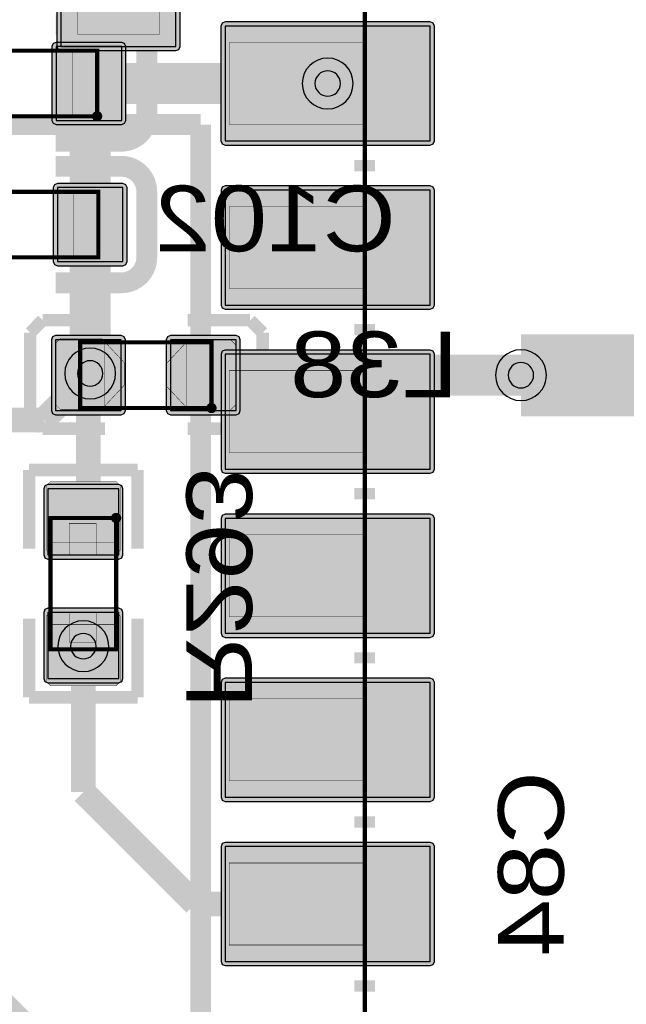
# Model space of a CAD drawing. Header units: millimetres. Extents: x -8 to 125, y -6 to 113.
# Tile 18 of 142: x 51.55 to 58.94, y 5.29 to 17.29. Entities that reach past the tile are written whole.
import ezdxf
from ezdxf.enums import TextEntityAlignment as Align

# ---------------------------------------------------------------- set-up
doc = ezdxf.new("R2010")
doc.units = ezdxf.units.MM
for name, color, linetype, true_color in [('Bottom Layer', 7, 'Continuous', 0x0000ff), ('Bottom Paste Mask Layer', 7, 'Continuous', 0x800000), ('Bottom Silkscreen Layer', 7, 'Continuous', 0x66cc33), ('Bottom Solder Mask Layer', 7, 'Continuous', 0xaa00ff), ('Component Marking Layer', 7, 'Continuous', 0x66ffcc), ('Component Shape Layer', 7, 'Continuous', 0x00cccc), ('Hole Layer', 7, 'Continuous', 0x222222), ('Inner1', 7, 'Continuous', 0x999966), ('Multi-Layer', 7, 'Continuous', 0xc0c0c0), ('Pin Soldering Layer', 7, 'Continuous', 0xcc9999), ('Top Layer', 7, 'Continuous', 0xff0000), ('Top Paste Mask Layer', 7, 'Continuous', 0x808080), ('Top Silkscreen Layer', 7, 'Continuous', 0xffcc00), ('Top Solder Mask Layer', 7, 'Continuous', 0x800080)]:
    doc.layers.add(name, color=color, linetype=linetype, true_color=true_color)
doc.styles.get("Standard").update_dxf_attribs({"font": 'arial.ttf'})

msp = doc.modelspace()

# ---------------------------------------------------------------- hatches: boundary and pattern name
at = {"layer": 'Bottom Layer'}
for points in [[(52.79217678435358, 16.060033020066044), (52.79217678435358, 16.960033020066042), (51.992176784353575, 16.960033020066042), (51.992176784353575, 16.060033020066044)], [(52.00767081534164, 15.239804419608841), (52.00767081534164, 14.339804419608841), (52.807670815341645, 14.339804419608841), (52.807670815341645, 15.239804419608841)], [(51.98620777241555, 13.386029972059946), (51.98620777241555, 12.522021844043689), (52.78620777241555, 12.522021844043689), (52.78620777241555, 13.386029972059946)], [(53.386004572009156, 13.386029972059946), (53.386004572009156, 12.522021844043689), (54.18600457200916, 12.522021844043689), (54.18600457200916, 13.386029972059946)], [(52.75610871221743, 11.570624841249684), (51.892100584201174, 11.570624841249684), (51.892100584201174, 10.76414782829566), (52.75610871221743, 10.76414782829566)], [(52.75610871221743, 10.063893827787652), (51.892100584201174, 10.063893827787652), (51.892100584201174, 9.25741681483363), (52.75610871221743, 9.25741681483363)]]:
    msp.add_hatch(color=256, dxfattribs=at).paths.add_polyline_path(points)
at = {"layer": 'Bottom Paste Mask Layer'}
for points in [[(52.79217678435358, 16.060033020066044), (52.79217678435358, 16.960033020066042), (51.992176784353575, 16.960033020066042), (51.992176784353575, 16.060033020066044)], [(52.00767081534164, 15.239804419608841), (52.00767081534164, 14.339804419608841), (52.807670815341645, 14.339804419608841), (52.807670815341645, 15.239804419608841)], [(52.822072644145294, 13.108255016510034), (52.822072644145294, 12.831750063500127), (52.5478790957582, 12.537998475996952), (52.04460248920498, 12.537998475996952), (51.980594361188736, 12.60200660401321), (51.980594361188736, 13.337998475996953), (52.04460248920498, 13.40200660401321), (52.5478790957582, 13.40200660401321)], [(53.33771907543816, 13.09700279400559), (53.33771907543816, 12.820497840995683), (53.611912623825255, 12.526746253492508), (54.11518923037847, 12.526746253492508), (54.179197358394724, 12.590754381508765), (54.179197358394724, 13.326746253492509), (54.11518923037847, 13.390754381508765), (53.611912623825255, 13.390754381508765)], [(51.92413004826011, 10.76901193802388), (52.152095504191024, 10.76901193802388), (52.152095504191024, 11.148996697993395), (52.48209296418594, 11.148996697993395), (52.48209296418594, 10.76901193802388), (52.72413004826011, 10.76901193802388), (52.77411734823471, 10.81899923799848), (52.77411734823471, 11.608991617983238), (52.72413004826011, 11.659004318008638), (51.92413004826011, 11.659004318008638), (51.87411734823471, 11.608991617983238), (51.87411734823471, 10.81899923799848)], [(51.87411734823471, 9.218999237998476), (51.87411734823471, 10.018999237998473), (51.92413004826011, 10.069011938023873), (52.152095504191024, 10.069011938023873), (52.152095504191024, 9.699009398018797), (52.48209296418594, 9.699009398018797), (52.48209296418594, 10.069011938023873), (52.72413004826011, 10.069011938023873), (52.77411734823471, 10.018999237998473), (52.77411734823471, 9.218999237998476), (52.72413004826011, 9.169011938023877), (51.92413004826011, 9.169011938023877)]]:
    msp.add_hatch(color=256, dxfattribs=at).paths.add_polyline_path(points)
at = {"layer": 'Bottom Solder Mask Layer'}
for points in [[(52.84297688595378, 16.060033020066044), (52.84297688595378, 16.960033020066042), (52.828097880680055, 16.99595411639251), (52.79217678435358, 17.01083312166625), (51.992176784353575, 17.010833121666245), (51.956255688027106, 16.99595411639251), (51.94137668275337, 16.960033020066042), (51.94137668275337, 16.060033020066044), (51.956255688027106, 16.024111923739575), (51.992176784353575, 16.00923291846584), (52.79217678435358, 16.00923291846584), (52.828097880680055, 16.02411192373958)], [(51.95687071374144, 15.239804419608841), (51.95687071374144, 14.339804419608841), (51.97174971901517, 14.303883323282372), (52.00767081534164, 14.289004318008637), (52.807670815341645, 14.289004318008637), (52.84359191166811, 14.303883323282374), (52.85847091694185, 14.339804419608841), (52.85847091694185, 15.239804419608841), (52.84359191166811, 15.27572551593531), (52.807670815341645, 15.290604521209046), (52.00767081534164, 15.290604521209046), (51.97174971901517, 15.275725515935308)], [(51.93540767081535, 13.386029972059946), (51.93540767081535, 12.522021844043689), (51.95028667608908, 12.48610074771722), (51.98620777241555, 12.471221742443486), (52.78620777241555, 12.471221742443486), (52.82212886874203, 12.486100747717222), (52.837007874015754, 12.522021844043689), (52.837007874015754, 13.386029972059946), (52.82212886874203, 13.421951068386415), (52.78620777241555, 13.43683007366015), (51.98620777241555, 13.43683007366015), (51.95028667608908, 13.421951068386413)], [(53.335204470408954, 13.386029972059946), (53.335204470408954, 12.522021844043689), (53.35008347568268, 12.48610074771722), (53.386004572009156, 12.471221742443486), (54.18600457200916, 12.471221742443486), (54.22192566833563, 12.486100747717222), (54.23680467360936, 12.522021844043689), (54.23680467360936, 13.386029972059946), (54.22192566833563, 13.421951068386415), (54.18600457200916, 13.43683007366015), (53.386004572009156, 13.43683007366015), (53.35008347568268, 13.421951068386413)], [(52.75610871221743, 11.621424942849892), (51.892100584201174, 11.621424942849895), (51.856179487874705, 11.606545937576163), (51.84130048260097, 11.57062484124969), (51.84130048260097, 10.76414782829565), (51.856179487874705, 10.728226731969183), (51.892100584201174, 10.713347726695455), (52.75610871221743, 10.713347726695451), (52.7920298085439, 10.728226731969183), (52.806908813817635, 10.764147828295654), (52.80690881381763, 11.570624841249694), (52.7920298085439, 11.606545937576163)], [(52.75610871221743, 10.11469392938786), (51.892100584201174, 10.114693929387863), (51.856179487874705, 10.099814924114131), (51.84130048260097, 10.06389382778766), (51.84130048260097, 9.25741681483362), (51.856179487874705, 9.221495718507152), (51.892100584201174, 9.206616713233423), (52.75610871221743, 9.20661671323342), (52.7920298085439, 9.221495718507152), (52.806908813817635, 9.257416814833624), (52.80690881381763, 10.063893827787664), (52.7920298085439, 10.099814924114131)]]:
    msp.add_hatch(color=256, dxfattribs=at).paths.add_polyline_path(points)
at = {"layer": 'Component Marking Layer'}
for points in [[(52.43215646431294, 16.11003302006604, 1), (52.55214630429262, 16.11003302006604, 1)], [(53.82611125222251, 12.554025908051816, 1), (53.94610109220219, 12.554025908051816, 1)], [(52.664109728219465, 11.214020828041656, 1), (52.784099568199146, 11.214020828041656, 1)]]:
    msp.add_hatch(color=256, dxfattribs=at).paths.add_polyline_path(points)
at = {"layer": 'Pin Soldering Layer'}
for points in [[(52.25219710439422, 18.00927101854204), (53.25219710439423, 18.00927101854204), (53.25219710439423, 17.109245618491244), (52.25219710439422, 17.109245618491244)], [(54.102133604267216, 17.009398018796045), (55.75212090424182, 17.009398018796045), (55.75212090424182, 16.009398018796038), (54.102133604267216, 16.009398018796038)], [(52.49215138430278, 16.11003302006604), (52.49215138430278, 16.91003302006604), (52.19215138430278, 16.91003302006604), (52.19215138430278, 16.11003302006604)], [(52.50764541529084, 15.189804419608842), (52.50764541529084, 14.38980441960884), (52.20764541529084, 14.38980441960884), (52.20764541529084, 15.189804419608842)], [(54.10215900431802, 15.009398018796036), (55.75214630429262, 15.009398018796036), (55.75214630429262, 14.00939801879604), (54.10215900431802, 14.00939801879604)], [(52.28620777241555, 12.554025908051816), (52.58623317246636, 12.554025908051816), (52.58623317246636, 13.354025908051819), (52.28620777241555, 13.354025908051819)], [(53.58597917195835, 12.554025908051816), (53.886004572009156, 12.554025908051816), (53.886004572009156, 13.354025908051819), (53.58597917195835, 13.354025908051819)], [(54.10215900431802, 13.009398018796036), (55.75214630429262, 13.009398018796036), (55.75214630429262, 12.009398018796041), (54.10215900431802, 12.009398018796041)], [(52.724104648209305, 11.214020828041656), (51.92410464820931, 11.214020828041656), (51.92410464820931, 10.914020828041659), (52.724104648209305, 10.914020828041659)], [(54.10215900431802, 11.009398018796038), (55.75214630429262, 11.009398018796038), (55.75214630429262, 10.009398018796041), (54.10215900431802, 10.009398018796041)], [(52.724104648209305, 9.614020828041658), (51.92410464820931, 9.614020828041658), (51.92410464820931, 9.914020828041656), (52.724104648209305, 9.914020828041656)], [(54.10215900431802, 9.009398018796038), (55.75214630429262, 9.009398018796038), (55.75214630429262, 8.009398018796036), (54.10215900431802, 8.009398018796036)], [(54.10215900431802, 7.009398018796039), (55.75214630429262, 7.009398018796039), (55.75214630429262, 6.009398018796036), (54.10215900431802, 6.009398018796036)]]:
    msp.add_hatch(color=256, dxfattribs=at).paths.add_polyline_path(points)
at = {"layer": 'Top Layer'}
for points in [[(53.45209550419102, 18.660642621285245), (52.052095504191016, 18.660642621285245), (52.052095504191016, 16.960642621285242), (53.45209550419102, 16.960642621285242)], [(56.55276860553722, 15.80939801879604), (56.55276860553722, 17.20939801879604), (54.052768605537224, 17.20939801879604), (54.052768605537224, 15.80939801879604)], [(56.55353060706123, 13.809398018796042), (56.55353060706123, 15.20939801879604), (54.053530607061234, 15.20939801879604), (54.053530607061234, 13.809398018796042)], [(56.55353060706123, 11.809398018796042), (56.55353060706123, 13.20939801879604), (54.053530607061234, 13.20939801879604), (54.053530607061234, 11.809398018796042)], [(56.55353060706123, 9.809398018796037), (56.55353060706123, 11.209398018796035), (54.053530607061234, 11.209398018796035), (54.053530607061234, 9.809398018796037)], [(56.55353060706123, 7.8093980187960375), (56.55353060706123, 9.209398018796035), (54.053530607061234, 9.209398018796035), (54.053530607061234, 7.8093980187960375)], [(56.55353060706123, 5.809398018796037), (56.55353060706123, 7.209398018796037), (54.053530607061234, 7.209398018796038), (54.053530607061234, 5.8093980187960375)]]:
    msp.add_hatch(color=256, dxfattribs=at).paths.add_polyline_path(points)
at = {"layer": 'Top Paste Mask Layer'}
for points in [[(53.45209550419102, 18.660642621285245), (52.052095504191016, 18.660642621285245), (52.052095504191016, 16.960642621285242), (53.45209550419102, 16.960642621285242)], [(56.55276860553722, 15.80939801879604), (56.55276860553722, 17.20939801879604), (54.052768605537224, 17.20939801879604), (54.052768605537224, 15.80939801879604)], [(56.55353060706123, 13.809398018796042), (56.55353060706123, 15.20939801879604), (54.053530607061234, 15.20939801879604), (54.053530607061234, 13.809398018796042)], [(56.55353060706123, 11.809398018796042), (56.55353060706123, 13.20939801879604), (54.053530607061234, 13.20939801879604), (54.053530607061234, 11.809398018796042)], [(56.55353060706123, 9.809398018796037), (56.55353060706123, 11.209398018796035), (54.053530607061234, 11.209398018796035), (54.053530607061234, 9.809398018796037)], [(56.55353060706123, 7.8093980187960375), (56.55353060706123, 9.209398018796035), (54.053530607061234, 9.209398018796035), (54.053530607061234, 7.8093980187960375)], [(56.55353060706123, 5.809398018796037), (56.55353060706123, 7.209398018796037), (54.053530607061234, 7.209398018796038), (54.053530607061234, 5.8093980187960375)]]:
    msp.add_hatch(color=256, dxfattribs=at).paths.add_polyline_path(points)
at = {"layer": 'Top Solder Mask Layer'}
for points in [[(53.45209550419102, 18.711442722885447), (52.052095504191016, 18.71144272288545), (52.01617440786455, 18.696563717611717), (52.00129540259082, 18.660642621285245), (52.00129540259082, 16.96064262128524), (52.01617440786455, 16.924721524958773), (52.052095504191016, 16.909842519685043), (53.45209550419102, 16.90984251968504), (53.48801660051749, 16.924721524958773), (53.502895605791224, 16.960642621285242), (53.50289560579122, 18.66064262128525), (53.48801660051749, 18.696563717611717)], [(56.60356870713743, 15.80939801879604), (56.60356870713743, 17.20939801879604), (56.5886897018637, 17.24531911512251), (56.552768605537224, 17.260198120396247), (54.05276860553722, 17.260198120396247), (54.01684750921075, 17.24531911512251), (54.001968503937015, 17.20939801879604), (54.001968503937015, 15.80939801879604), (54.01684750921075, 15.773476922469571), (54.05276860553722, 15.758597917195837), (56.552768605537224, 15.758597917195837), (56.5886897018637, 15.773476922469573)], [(56.604330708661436, 13.809398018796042), (56.604330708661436, 15.20939801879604), (56.5894517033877, 15.24531911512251), (56.553530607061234, 15.260198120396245), (54.05353060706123, 15.260198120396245), (54.01760951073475, 15.245319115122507), (54.002730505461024, 15.20939801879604), (54.002730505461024, 13.809398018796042), (54.01760951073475, 13.773476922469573), (54.05353060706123, 13.758597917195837), (56.553530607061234, 13.758597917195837), (56.5894517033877, 13.773476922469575)], [(56.604330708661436, 11.809398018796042), (56.604330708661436, 13.20939801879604), (56.5894517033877, 13.245319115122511), (56.553530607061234, 13.260198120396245), (54.05353060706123, 13.260198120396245), (54.01760951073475, 13.24531911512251), (54.002730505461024, 13.20939801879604), (54.002730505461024, 11.809398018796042), (54.01760951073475, 11.773476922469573), (54.05353060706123, 11.75859791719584), (56.553530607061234, 11.75859791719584), (56.5894517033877, 11.773476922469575)], [(56.604330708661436, 9.809398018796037), (56.604330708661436, 11.209398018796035), (56.5894517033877, 11.245319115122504), (56.553530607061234, 11.26019812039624), (54.05353060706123, 11.26019812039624), (54.01760951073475, 11.245319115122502), (54.002730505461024, 11.209398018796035), (54.002730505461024, 9.809398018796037), (54.01760951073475, 9.773476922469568), (54.05353060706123, 9.758597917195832), (56.553530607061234, 9.758597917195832), (56.5894517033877, 9.77347692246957)], [(56.604330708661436, 7.8093980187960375), (56.604330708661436, 9.209398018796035), (56.5894517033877, 9.245319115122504), (56.553530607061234, 9.26019812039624), (54.05353060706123, 9.26019812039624), (54.01760951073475, 9.245319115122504), (54.002730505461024, 9.209398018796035), (54.002730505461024, 7.8093980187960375), (54.01760951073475, 7.773476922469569), (54.05353060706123, 7.758597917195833), (56.553530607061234, 7.758597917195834), (56.5894517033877, 7.773476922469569)], [(56.604330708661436, 5.809398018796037), (56.604330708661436, 7.209398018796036), (56.5894517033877, 7.245319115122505), (56.553530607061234, 7.26019812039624), (54.05353060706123, 7.26019812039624), (54.01760951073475, 7.245319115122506), (54.002730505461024, 7.209398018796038), (54.002730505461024, 5.809398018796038), (54.01760951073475, 5.77347692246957), (54.05353060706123, 5.758597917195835), (56.553530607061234, 5.758597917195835), (56.5894517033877, 5.773476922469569)]]:
    msp.add_hatch(color=256, dxfattribs=at).paths.add_polyline_path(points)

# ---------------------------------------------------------------- linework, layer by layer
at = {"layer": 'Bottom Layer'}
for points in [[(52.79217678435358, 16.060033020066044), (52.79217678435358, 16.960033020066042), (51.992176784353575, 16.960033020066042), (51.992176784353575, 16.060033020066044)], [(52.00767081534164, 15.239804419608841), (52.00767081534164, 14.339804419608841), (52.807670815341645, 14.339804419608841), (52.807670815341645, 15.239804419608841)], [(51.98620777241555, 13.386029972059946), (51.98620777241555, 12.522021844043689), (52.78620777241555, 12.522021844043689), (52.78620777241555, 13.386029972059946)], [(53.386004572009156, 13.386029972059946), (53.386004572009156, 12.522021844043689), (54.18600457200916, 12.522021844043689), (54.18600457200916, 13.386029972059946)], [(52.75610871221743, 11.570624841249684), (51.892100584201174, 11.570624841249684), (51.892100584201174, 10.76414782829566), (52.75610871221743, 10.76414782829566)], [(52.75610871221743, 10.063893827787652), (51.892100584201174, 10.063893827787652), (51.892100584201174, 9.25741681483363), (52.75610871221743, 9.25741681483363)]]:
    msp.add_lwpolyline(points, close=True, dxfattribs=at)
for points, const_width in [([(55.302768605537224, 16.50939801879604), (52.39281178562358, 16.50939801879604)], 0.5), ([(52.39281178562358, 16.50939801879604), (52.40767081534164, 16.49453898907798)], 0.5), ([(52.40767081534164, 16.49453898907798), (52.40767081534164, 14.789804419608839)], 0.5), ([(52.40767081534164, 12.975488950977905), (52.40767081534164, 14.789804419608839)], 0.5), ([(57.65811531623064, 12.954025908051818), (53.78600457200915, 12.954025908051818)], 0.5), ([(52.38620777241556, 12.954025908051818), (52.40767081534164, 12.975488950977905)], 0.30000000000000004), ([(52.38620777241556, 11.22948945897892), (52.38620777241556, 12.954025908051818)], 0.30000000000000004), ([(52.32410464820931, 11.16738633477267), (52.38620777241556, 11.22948945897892)], 0.30000000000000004), ([(52.32410464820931, 9.652019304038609), (52.32410464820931, 9.660655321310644)], 0.30000000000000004)]:
    msp.add_lwpolyline(points, dxfattribs=dict(at, const_width=const_width))
at = {"layer": 'Bottom Paste Mask Layer'}
for points in [[(52.79217678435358, 16.060033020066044), (52.79217678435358, 16.960033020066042), (51.992176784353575, 16.960033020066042), (51.992176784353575, 16.060033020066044)], [(52.00767081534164, 15.239804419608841), (52.00767081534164, 14.339804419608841), (52.807670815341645, 14.339804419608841), (52.807670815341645, 15.239804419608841)]]:
    msp.add_lwpolyline(points, close=True, dxfattribs=at)
at = {"layer": 'Bottom Paste Mask Layer', "const_width": 0.005080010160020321}
for points in [[(52.822072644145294, 13.108255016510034), (52.822072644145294, 12.831750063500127), (52.5478790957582, 12.537998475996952), (52.04460248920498, 12.537998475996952), (51.980594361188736, 12.60200660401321), (51.980594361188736, 13.337998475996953), (52.04460248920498, 13.40200660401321), (52.5478790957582, 13.40200660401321)], [(52.822072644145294, 13.108255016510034), (52.822072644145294, 12.831750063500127), (52.5478790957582, 12.537998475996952), (52.04460248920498, 12.537998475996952), (51.980594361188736, 12.60200660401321), (51.980594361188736, 13.337998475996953), (52.04460248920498, 13.40200660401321), (52.5478790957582, 13.40200660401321)], [(53.33771907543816, 13.09700279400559), (53.33771907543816, 12.820497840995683), (53.611912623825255, 12.526746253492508), (54.11518923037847, 12.526746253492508), (54.179197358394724, 12.590754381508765), (54.179197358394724, 13.326746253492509), (54.11518923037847, 13.390754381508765), (53.611912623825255, 13.390754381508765)], [(53.33771907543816, 13.09700279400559), (53.33771907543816, 12.820497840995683), (53.611912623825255, 12.526746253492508), (54.11518923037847, 12.526746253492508), (54.179197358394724, 12.590754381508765), (54.179197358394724, 13.326746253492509), (54.11518923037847, 13.390754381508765), (53.611912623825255, 13.390754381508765)], [(51.92413004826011, 10.76901193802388), (52.152095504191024, 10.76901193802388), (52.152095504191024, 11.148996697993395), (52.48209296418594, 11.148996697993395), (52.48209296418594, 10.76901193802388), (52.72413004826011, 10.76901193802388), (52.77411734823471, 10.81899923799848), (52.77411734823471, 11.608991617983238), (52.72413004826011, 11.659004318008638), (51.92413004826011, 11.659004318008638), (51.87411734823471, 11.608991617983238), (51.87411734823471, 10.81899923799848)], [(51.92413004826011, 10.76901193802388), (52.152095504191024, 10.76901193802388), (52.152095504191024, 11.148996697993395), (52.48209296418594, 11.148996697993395), (52.48209296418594, 10.76901193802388), (52.72413004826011, 10.76901193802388), (52.77411734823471, 10.81899923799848), (52.77411734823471, 11.608991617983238), (52.72413004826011, 11.659004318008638), (51.92413004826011, 11.659004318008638), (51.87411734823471, 11.608991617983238), (51.87411734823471, 10.81899923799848)], [(51.87411734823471, 9.218999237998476), (51.87411734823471, 10.018999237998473), (51.92413004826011, 10.069011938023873), (52.152095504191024, 10.069011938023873), (52.152095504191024, 9.699009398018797), (52.48209296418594, 9.699009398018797), (52.48209296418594, 10.069011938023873), (52.72413004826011, 10.069011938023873), (52.77411734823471, 10.018999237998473), (52.77411734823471, 9.218999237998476), (52.72413004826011, 9.169011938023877), (51.92413004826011, 9.169011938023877)], [(51.87411734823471, 9.218999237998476), (51.87411734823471, 10.018999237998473), (51.92413004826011, 10.069011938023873), (52.152095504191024, 10.069011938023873), (52.152095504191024, 9.699009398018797), (52.48209296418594, 9.699009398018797), (52.48209296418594, 10.069011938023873), (52.72413004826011, 10.069011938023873), (52.77411734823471, 10.018999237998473), (52.77411734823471, 9.218999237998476), (52.72413004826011, 9.169011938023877), (51.92413004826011, 9.169011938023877)]]:
    msp.add_lwpolyline(points, close=True, dxfattribs=at)
at = {"layer": 'Bottom Silkscreen Layer'}
for points, const_width in [([(51.98778257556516, 17.225476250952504), (52.78778257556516, 17.225476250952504)], 0.25400050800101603), ([(51.98778257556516, 17.225476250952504), (52.78778257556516, 17.225476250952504)], 0.25400050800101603), ([(53.0976123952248, 16.915646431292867), (53.0976123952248, 16.115671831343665)], 0.25400050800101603), ([(53.0976123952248, 16.915646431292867), (53.0976123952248, 16.115671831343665)], 0.25400050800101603), ([(51.98778257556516, 15.805867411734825), (52.78778257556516, 15.805867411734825)], 0.25400050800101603), ([(51.98778257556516, 15.805867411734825), (52.78778257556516, 15.805867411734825)], 0.25400050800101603), ([(51.98790957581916, 15.499837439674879), (52.78788417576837, 15.49983743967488)], 0.25400050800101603), ([(51.98790957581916, 15.499837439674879), (52.78788417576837, 15.49983743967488)], 0.25400050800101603), ([(53.097663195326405, 14.390033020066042), (53.097663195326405, 15.190058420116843)], 0.25400050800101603), ([(53.097663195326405, 14.390033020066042), (53.097663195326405, 15.190058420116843)], 0.25400050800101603), ([(51.98790957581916, 14.080177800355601), (52.78788417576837, 14.080177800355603)], 0.25400050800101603), ([(51.98790957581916, 14.080177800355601), (52.78788417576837, 14.080177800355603)], 0.25400050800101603), ([(51.82776225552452, 13.623876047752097), (51.67546355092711, 13.471450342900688)], 0.15240030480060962), ([(51.82776225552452, 13.623876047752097), (51.67546355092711, 13.471450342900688)], 0.15240030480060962), ([(51.82776225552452, 13.623876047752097), (52.589763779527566, 13.623876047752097)], 0.15199390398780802), ([(51.82776225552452, 13.623876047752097), (52.589763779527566, 13.623876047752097)], 0.15199390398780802), ([(54.35778511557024, 13.623876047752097), (53.59578359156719, 13.623876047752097)], 0.15199390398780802), ([(54.35778511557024, 13.623876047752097), (53.59578359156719, 13.623876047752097)], 0.15199390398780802), ([(54.51021082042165, 13.471450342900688), (54.35778511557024, 13.623876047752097)], 0.15240030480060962), ([(54.51021082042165, 13.471450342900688), (54.35778511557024, 13.623876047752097)], 0.15240030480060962), ([(51.67546355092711, 13.471450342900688), (51.67546355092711, 12.455016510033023)], 0.15240030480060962), ([(51.67546355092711, 13.471450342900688), (51.67546355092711, 12.455016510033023)], 0.15240030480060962), ([(54.51021082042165, 12.455016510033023), (54.51021082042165, 13.471450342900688)], 0.15240030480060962), ([(54.51021082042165, 12.455016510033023), (54.51021082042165, 13.471450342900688)], 0.15240030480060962), ([(51.67546355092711, 12.455016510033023), (51.82776225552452, 12.302667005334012)], 0.15240030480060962), ([(51.67546355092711, 12.455016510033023), (51.82776225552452, 12.302667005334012)], 0.15240030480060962), ([(54.35778511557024, 12.302667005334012), (54.51021082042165, 12.455016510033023)], 0.15240030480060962), ([(54.35778511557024, 12.302667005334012), (54.51021082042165, 12.455016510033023)], 0.15240030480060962), ([(51.82776225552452, 12.302667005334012), (52.589763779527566, 12.302667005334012)], 0.15199390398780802), ([(51.82776225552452, 12.302667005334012), (52.589763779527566, 12.302667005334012)], 0.15199390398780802), ([(54.35778511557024, 12.302667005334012), (53.59578359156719, 12.302667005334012)], 0.15199390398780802), ([(54.35778511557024, 12.302667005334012), (53.59578359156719, 12.302667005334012)], 0.15199390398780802), ([(52.98470916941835, 11.799110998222), (51.66350012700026, 11.799110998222)], 0.15240030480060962), ([(51.66350012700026, 11.799110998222), (51.66350012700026, 10.840233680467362)], 0.15240030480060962), ([(52.98470916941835, 11.799110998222), (51.66350012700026, 11.799110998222)], 0.15240030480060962), ([(51.66350012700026, 11.799110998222), (51.66350012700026, 10.840233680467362)], 0.15240030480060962), ([(52.98470916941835, 10.840233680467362), (52.98470916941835, 11.799110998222)], 0.15240030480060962), ([(52.98470916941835, 10.840233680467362), (52.98470916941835, 11.799110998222)], 0.15240030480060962), ([(51.66350012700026, 9.028930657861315), (51.66350012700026, 9.987807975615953)], 0.15240030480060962), ([(51.66350012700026, 9.028930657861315), (51.66350012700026, 9.987807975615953)], 0.15240030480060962), ([(52.98470916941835, 9.987807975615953), (52.98470916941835, 9.028930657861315)], 0.15240030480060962), ([(52.98470916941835, 9.987807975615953), (52.98470916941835, 9.028930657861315)], 0.15240030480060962), ([(52.98470916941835, 9.028930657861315), (51.66350012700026, 9.028930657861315)], 0.15240030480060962), ([(52.98470916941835, 9.028930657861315), (51.66350012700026, 9.028930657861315)], 0.15240030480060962)]:
    msp.add_lwpolyline(points, dxfattribs=dict(at, const_width=const_width))
at = {"layer": 'Bottom Silkscreen Layer', "const_width": 0.25400050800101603}
for points in [[(53.097663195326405, 16.915646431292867, 0.41421356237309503), (52.787833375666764, 17.225476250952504)], [(53.097663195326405, 16.915646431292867, 0.41421356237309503), (52.787833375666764, 17.225476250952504)], [(52.787833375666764, 15.805816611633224, 0.41423912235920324), (53.097663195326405, 16.115671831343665)], [(52.787833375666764, 15.805816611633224, 0.41423912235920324), (53.097663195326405, 16.115671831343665)], [(53.097663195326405, 15.190007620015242, 0.41421356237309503), (52.787833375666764, 15.499837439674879)], [(53.097663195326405, 15.190007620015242, 0.41421356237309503), (52.787833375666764, 15.499837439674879)], [(52.787833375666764, 14.080177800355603, 0.41423912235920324), (53.097663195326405, 14.390033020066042)], [(52.787833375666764, 14.080177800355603, 0.41423912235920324), (53.097663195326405, 14.390033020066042)]]:
    msp.add_lwpolyline(points, format="xyb", dxfattribs=at)
at = {"layer": 'Bottom Solder Mask Layer'}
for points in [[(52.84297688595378, 16.060033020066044), (52.84297688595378, 16.960033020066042), (52.828097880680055, 16.99595411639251), (52.79217678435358, 17.01083312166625), (51.992176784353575, 17.010833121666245), (51.956255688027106, 16.99595411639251), (51.94137668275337, 16.960033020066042), (51.94137668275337, 16.060033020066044), (51.956255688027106, 16.024111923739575), (51.992176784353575, 16.00923291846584), (52.79217678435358, 16.00923291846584), (52.828097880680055, 16.02411192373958)], [(51.95687071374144, 15.239804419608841), (51.95687071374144, 14.339804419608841), (51.97174971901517, 14.303883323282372), (52.00767081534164, 14.289004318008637), (52.807670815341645, 14.289004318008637), (52.84359191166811, 14.303883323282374), (52.85847091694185, 14.339804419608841), (52.85847091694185, 15.239804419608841), (52.84359191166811, 15.27572551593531), (52.807670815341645, 15.290604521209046), (52.00767081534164, 15.290604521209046), (51.97174971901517, 15.275725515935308)], [(51.93540767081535, 13.386029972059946), (51.93540767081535, 12.522021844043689), (51.95028667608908, 12.48610074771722), (51.98620777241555, 12.471221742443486), (52.78620777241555, 12.471221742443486), (52.82212886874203, 12.486100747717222), (52.837007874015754, 12.522021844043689), (52.837007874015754, 13.386029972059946), (52.82212886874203, 13.421951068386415), (52.78620777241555, 13.43683007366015), (51.98620777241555, 13.43683007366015), (51.95028667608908, 13.421951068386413)], [(53.335204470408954, 13.386029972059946), (53.335204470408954, 12.522021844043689), (53.35008347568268, 12.48610074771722), (53.386004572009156, 12.471221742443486), (54.18600457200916, 12.471221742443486), (54.22192566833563, 12.486100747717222), (54.23680467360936, 12.522021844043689), (54.23680467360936, 13.386029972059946), (54.22192566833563, 13.421951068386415), (54.18600457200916, 13.43683007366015), (53.386004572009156, 13.43683007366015), (53.35008347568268, 13.421951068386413)], [(52.75610871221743, 11.621424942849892), (51.892100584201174, 11.621424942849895), (51.856179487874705, 11.606545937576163), (51.84130048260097, 11.57062484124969), (51.84130048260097, 10.76414782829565), (51.856179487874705, 10.728226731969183), (51.892100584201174, 10.713347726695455), (52.75610871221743, 10.713347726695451), (52.7920298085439, 10.728226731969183), (52.806908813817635, 10.764147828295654), (52.80690881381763, 11.570624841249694), (52.7920298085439, 11.606545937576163)], [(52.75610871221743, 10.11469392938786), (51.892100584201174, 10.114693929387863), (51.856179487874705, 10.099814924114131), (51.84130048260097, 10.06389382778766), (51.84130048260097, 9.25741681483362), (51.856179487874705, 9.221495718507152), (51.892100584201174, 9.206616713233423), (52.75610871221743, 9.20661671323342), (52.7920298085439, 9.221495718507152), (52.806908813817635, 9.257416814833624), (52.80690881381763, 10.063893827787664), (52.7920298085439, 10.099814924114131)]]:
    msp.add_lwpolyline(points, close=True, dxfattribs=at)
at = {"layer": 'Component Marking Layer', "const_width": 0.005080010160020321}
for points in [[(52.43215646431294, 16.11003302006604, 0.9999999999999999), (52.55214630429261, 16.11003302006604, 0.9999999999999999)], [(53.82611125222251, 12.554025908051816, 0.9999999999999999), (53.94610109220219, 12.554025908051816, 0.9999999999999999)], [(52.66410972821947, 11.214020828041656, 0.9999999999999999), (52.784099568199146, 11.214020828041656, 0.9999999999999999)]]:
    msp.add_lwpolyline(points, format="xyb", close=True, dxfattribs=at)
at = {"layer": 'Component Shape Layer', "const_width": 0.05080010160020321}
for points in [[(55.75511811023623, 18.009245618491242), (55.75511811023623, -5.990805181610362), (39.75509271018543, -5.990805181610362), (39.75509271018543, 18.009245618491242)], [(55.75511811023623, 18.009245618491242), (55.75511811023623, -5.990805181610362), (39.75509271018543, -5.990805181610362), (39.75509271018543, 18.009245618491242)], [(52.49215138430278, 16.11003302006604), (52.49215138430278, 16.91003302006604), (50.89215138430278, 16.91003302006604), (50.89215138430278, 16.11003302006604)], [(52.49215138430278, 16.11003302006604), (52.49215138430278, 16.91003302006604), (50.89215138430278, 16.91003302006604), (50.89215138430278, 16.11003302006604)], [(50.907645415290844, 15.18980441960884), (50.907645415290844, 14.389804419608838), (52.50764541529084, 14.38980441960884), (52.50764541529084, 15.189804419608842)], [(50.907645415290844, 15.18980441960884), (50.907645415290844, 14.389804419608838), (52.50764541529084, 14.38980441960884), (52.50764541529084, 15.189804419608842)], [(52.28610617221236, 12.554152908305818), (53.88610617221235, 12.554152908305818), (53.88610617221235, 13.354152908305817), (52.28610617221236, 13.354152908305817)], [(52.28610617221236, 12.554152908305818), (53.88610617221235, 12.554152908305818), (53.88610617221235, 13.354152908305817), (52.28610617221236, 13.354152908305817)], [(52.724104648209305, 11.214020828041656), (51.92410464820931, 11.214020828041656), (51.92410464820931, 9.614020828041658), (52.724104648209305, 9.614020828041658)], [(52.724104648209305, 11.214020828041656), (51.92410464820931, 11.214020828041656), (51.92410464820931, 9.614020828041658), (52.724104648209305, 9.614020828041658)]]:
    msp.add_lwpolyline(points, close=True, dxfattribs=at)
at = {"layer": 'Hole Layer'}
for points in [[(55.14776733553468, 16.50939801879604, 0.9999999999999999), (55.45776987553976, 16.50939801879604, 0.9999999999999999)], [(52.2526695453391, 12.975488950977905, 0.9999999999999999), (52.56267208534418, 12.975488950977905, 0.9999999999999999)], [(57.5031140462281, 12.954025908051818, 0.9999999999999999), (57.813116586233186, 12.954025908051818, 0.9999999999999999)], [(52.16910337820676, 9.652019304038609, 0.9999999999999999), (52.47910591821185, 9.652019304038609, 0.9999999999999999)]]:
    msp.add_lwpolyline(points, format="xyb", close=True, dxfattribs=at)
at = {"layer": 'Inner1', "const_width": 1.00000254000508}
msp.add_lwpolyline([(74.48425196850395, 12.954025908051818), (57.65811531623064, 12.954025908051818)], dxfattribs=at)
at = {"layer": 'Multi-Layer'}
for points in [[(54.99276860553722, 16.50939801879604, 0.9999999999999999), (55.61276860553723, 16.50939801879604, 0.9999999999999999)], [(52.097670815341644, 12.975488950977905, 0.9999999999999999), (52.71767081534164, 12.975488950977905, 0.9999999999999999)], [(57.34811531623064, 12.954025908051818, 0.9999999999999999), (57.968115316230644, 12.954025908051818, 0.9999999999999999)], [(52.014104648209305, 9.652019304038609, 0.9999999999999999), (52.63410464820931, 9.652019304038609, 0.9999999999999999)]]:
    msp.add_lwpolyline(points, format="xyb", close=True, dxfattribs=at)
at = {"layer": 'Pin Soldering Layer', "const_width": 0.005080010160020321}
for points in [[(52.25219710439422, 18.00927101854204), (53.25219710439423, 18.00927101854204), (53.25219710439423, 17.109245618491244), (52.25219710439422, 17.109245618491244)], [(52.25219710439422, 18.00927101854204), (53.25219710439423, 18.00927101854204), (53.25219710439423, 17.109245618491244), (52.25219710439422, 17.109245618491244)], [(54.102133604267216, 17.009398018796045), (55.75212090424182, 17.009398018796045), (55.75212090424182, 16.009398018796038), (54.102133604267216, 16.009398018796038)], [(54.102133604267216, 17.009398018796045), (55.75212090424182, 17.009398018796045), (55.75212090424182, 16.009398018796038), (54.102133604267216, 16.009398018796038)], [(52.49215138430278, 16.11003302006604), (52.49215138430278, 16.91003302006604), (52.19215138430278, 16.91003302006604), (52.19215138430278, 16.11003302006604)], [(52.49215138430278, 16.11003302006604), (52.49215138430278, 16.91003302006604), (52.19215138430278, 16.91003302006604), (52.19215138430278, 16.11003302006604)], [(52.50764541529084, 15.189804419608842), (52.50764541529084, 14.38980441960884), (52.20764541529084, 14.38980441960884), (52.20764541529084, 15.189804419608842)], [(52.50764541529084, 15.189804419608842), (52.50764541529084, 14.38980441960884), (52.20764541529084, 14.38980441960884), (52.20764541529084, 15.189804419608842)], [(54.10215900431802, 15.009398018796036), (55.75214630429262, 15.009398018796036), (55.75214630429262, 14.00939801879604), (54.10215900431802, 14.00939801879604)], [(54.10215900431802, 15.009398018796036), (55.75214630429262, 15.009398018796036), (55.75214630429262, 14.00939801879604), (54.10215900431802, 14.00939801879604)], [(52.28620777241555, 12.554025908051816), (52.58623317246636, 12.554025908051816), (52.58623317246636, 13.354025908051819), (52.28620777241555, 13.354025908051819)], [(52.28620777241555, 12.554025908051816), (52.58623317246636, 12.554025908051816), (52.58623317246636, 13.354025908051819), (52.28620777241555, 13.354025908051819)], [(53.58597917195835, 12.554025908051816), (53.886004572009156, 12.554025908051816), (53.886004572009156, 13.354025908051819), (53.58597917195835, 13.354025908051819)], [(53.58597917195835, 12.554025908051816), (53.886004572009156, 12.554025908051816), (53.886004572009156, 13.354025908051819), (53.58597917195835, 13.354025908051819)], [(54.10215900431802, 13.009398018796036), (55.75214630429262, 13.009398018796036), (55.75214630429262, 12.009398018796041), (54.10215900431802, 12.009398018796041)], [(54.10215900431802, 13.009398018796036), (55.75214630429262, 13.009398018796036), (55.75214630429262, 12.009398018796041), (54.10215900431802, 12.009398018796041)], [(52.724104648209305, 11.214020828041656), (51.92410464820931, 11.214020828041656), (51.92410464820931, 10.914020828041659), (52.724104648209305, 10.914020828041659)], [(52.724104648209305, 11.214020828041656), (51.92410464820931, 11.214020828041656), (51.92410464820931, 10.914020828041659), (52.724104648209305, 10.914020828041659)], [(54.10215900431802, 11.009398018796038), (55.75214630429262, 11.009398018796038), (55.75214630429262, 10.009398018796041), (54.10215900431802, 10.009398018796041)], [(54.10215900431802, 11.009398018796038), (55.75214630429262, 11.009398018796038), (55.75214630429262, 10.009398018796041), (54.10215900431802, 10.009398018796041)], [(52.724104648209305, 9.614020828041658), (51.92410464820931, 9.614020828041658), (51.92410464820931, 9.914020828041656), (52.724104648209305, 9.914020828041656)], [(52.724104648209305, 9.614020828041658), (51.92410464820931, 9.614020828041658), (51.92410464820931, 9.914020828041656), (52.724104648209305, 9.914020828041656)], [(54.10215900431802, 9.009398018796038), (55.75214630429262, 9.009398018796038), (55.75214630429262, 8.009398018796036), (54.10215900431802, 8.009398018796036)], [(54.10215900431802, 9.009398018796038), (55.75214630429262, 9.009398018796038), (55.75214630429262, 8.009398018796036), (54.10215900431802, 8.009398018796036)], [(54.10215900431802, 7.009398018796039), (55.75214630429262, 7.009398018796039), (55.75214630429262, 6.009398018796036), (54.10215900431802, 6.009398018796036)], [(54.10215900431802, 7.009398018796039), (55.75214630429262, 7.009398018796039), (55.75214630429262, 6.009398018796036), (54.10215900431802, 6.009398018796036)]]:
    msp.add_lwpolyline(points, close=True, dxfattribs=at)
at = {"layer": 'Top Layer'}
for points in [[(53.45209550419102, 18.660642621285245), (52.052095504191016, 18.660642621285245), (52.052095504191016, 16.960642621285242), (53.45209550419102, 16.960642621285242)], [(56.55276860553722, 15.80939801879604), (56.55276860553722, 17.20939801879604), (54.052768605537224, 17.20939801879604), (54.052768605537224, 15.80939801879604)], [(56.55353060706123, 13.809398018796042), (56.55353060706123, 15.20939801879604), (54.053530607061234, 15.20939801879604), (54.053530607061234, 13.809398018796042)], [(56.55353060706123, 11.809398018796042), (56.55353060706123, 13.20939801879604), (54.053530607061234, 13.20939801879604), (54.053530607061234, 11.809398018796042)], [(56.55353060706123, 9.809398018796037), (56.55353060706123, 11.209398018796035), (54.053530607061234, 11.209398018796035), (54.053530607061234, 9.809398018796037)], [(56.55353060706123, 7.8093980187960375), (56.55353060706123, 9.209398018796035), (54.053530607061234, 9.209398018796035), (54.053530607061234, 7.8093980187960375)], [(56.55353060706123, 5.809398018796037), (56.55353060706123, 7.209398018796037), (54.053530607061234, 7.209398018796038), (54.053530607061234, 5.8093980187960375)]]:
    msp.add_lwpolyline(points, close=True, dxfattribs=at)
at = {"layer": 'Top Layer', "const_width": 0.30000000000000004}
for points in [[(51.83910591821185, 12.40692405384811), (52.40767081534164, 12.975488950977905)], [(43.98995427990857, 12.40692405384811), (51.83910591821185, 12.40692405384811)], [(52.32410464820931, 7.874015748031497), (52.32410464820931, 9.652019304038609)], [(53.68872237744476, 6.5093980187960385), (52.32410464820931, 7.874015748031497)], [(54.13271526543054, 2.5093980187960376), (49.784099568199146, 6.858013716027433)], [(55.30353060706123, 6.5093980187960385), (53.68872237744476, 6.5093980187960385)]]:
    msp.add_lwpolyline(points, dxfattribs=at)
at = {"layer": 'Top Paste Mask Layer'}
for points in [[(53.45209550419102, 18.660642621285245), (52.052095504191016, 18.660642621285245), (52.052095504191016, 16.960642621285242), (53.45209550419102, 16.960642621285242)], [(56.55276860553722, 15.80939801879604), (56.55276860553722, 17.20939801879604), (54.052768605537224, 17.20939801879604), (54.052768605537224, 15.80939801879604)], [(56.55353060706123, 13.809398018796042), (56.55353060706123, 15.20939801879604), (54.053530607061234, 15.20939801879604), (54.053530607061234, 13.809398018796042)], [(56.55353060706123, 11.809398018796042), (56.55353060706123, 13.20939801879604), (54.053530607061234, 13.20939801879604), (54.053530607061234, 11.809398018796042)], [(56.55353060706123, 9.809398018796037), (56.55353060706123, 11.209398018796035), (54.053530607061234, 11.209398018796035), (54.053530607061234, 9.809398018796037)], [(56.55353060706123, 7.8093980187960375), (56.55353060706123, 9.209398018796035), (54.053530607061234, 9.209398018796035), (54.053530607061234, 7.8093980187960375)], [(56.55353060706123, 5.809398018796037), (56.55353060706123, 7.209398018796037), (54.053530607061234, 7.209398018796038), (54.053530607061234, 5.8093980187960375)]]:
    msp.add_lwpolyline(points, close=True, dxfattribs=at)
at = {"layer": 'Top Silkscreen Layer', "const_width": 0.25400050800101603}
for points in [[(53.75361950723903, 16.00916941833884), (41.75361950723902, 16.00916941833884)], [(53.75361950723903, 16.00916941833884), (41.75361950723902, 16.00916941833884)], [(53.75361950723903, 3.00916941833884), (53.75361950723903, 16.00916941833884)], [(53.75361950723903, 3.00916941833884), (53.75361950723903, 16.00916941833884)], [(55.75311150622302, 15.578257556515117), (55.75311150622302, 15.440538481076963)], [(55.75311150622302, 15.578257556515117), (55.75311150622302, 15.440538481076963)], [(55.75311150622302, 13.578257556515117), (55.75311150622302, 13.440538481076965)], [(55.75311150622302, 13.578257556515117), (55.75311150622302, 13.440538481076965)], [(55.75311150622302, 11.578257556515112), (55.75311150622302, 11.440538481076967)], [(55.75311150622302, 11.578257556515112), (55.75311150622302, 11.440538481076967)], [(55.75311150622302, 9.578257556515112), (55.75311150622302, 9.44053848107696)], [(55.75311150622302, 9.578257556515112), (55.75311150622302, 9.44053848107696)], [(55.75311150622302, 7.578257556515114), (55.75311150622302, 7.440538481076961)], [(55.75311150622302, 7.578257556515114), (55.75311150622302, 7.440538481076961)], [(55.75311150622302, 5.578257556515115), (55.75311150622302, 5.4405384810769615)], [(55.75311150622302, 5.578257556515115), (55.75311150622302, 5.4405384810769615)]]:
    msp.add_lwpolyline(points, dxfattribs=at)
at = {"layer": 'Top Solder Mask Layer'}
for points in [[(53.45209550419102, 18.711442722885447), (52.052095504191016, 18.71144272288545), (52.01617440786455, 18.696563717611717), (52.00129540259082, 18.660642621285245), (52.00129540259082, 16.96064262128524), (52.01617440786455, 16.924721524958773), (52.052095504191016, 16.909842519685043), (53.45209550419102, 16.90984251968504), (53.48801660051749, 16.924721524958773), (53.502895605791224, 16.960642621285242), (53.50289560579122, 18.66064262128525), (53.48801660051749, 18.696563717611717)], [(56.60356870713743, 15.80939801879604), (56.60356870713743, 17.20939801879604), (56.5886897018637, 17.24531911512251), (56.552768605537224, 17.260198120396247), (54.05276860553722, 17.260198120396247), (54.01684750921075, 17.24531911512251), (54.001968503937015, 17.20939801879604), (54.001968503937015, 15.80939801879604), (54.01684750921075, 15.773476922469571), (54.05276860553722, 15.758597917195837), (56.552768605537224, 15.758597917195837), (56.5886897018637, 15.773476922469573)], [(56.604330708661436, 13.809398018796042), (56.604330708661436, 15.20939801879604), (56.5894517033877, 15.24531911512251), (56.553530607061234, 15.260198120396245), (54.05353060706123, 15.260198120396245), (54.01760951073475, 15.245319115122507), (54.002730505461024, 15.20939801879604), (54.002730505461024, 13.809398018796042), (54.01760951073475, 13.773476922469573), (54.05353060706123, 13.758597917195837), (56.553530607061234, 13.758597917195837), (56.5894517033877, 13.773476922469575)], [(56.604330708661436, 11.809398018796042), (56.604330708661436, 13.20939801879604), (56.5894517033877, 13.245319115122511), (56.553530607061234, 13.260198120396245), (54.05353060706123, 13.260198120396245), (54.01760951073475, 13.24531911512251), (54.002730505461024, 13.20939801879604), (54.002730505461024, 11.809398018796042), (54.01760951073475, 11.773476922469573), (54.05353060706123, 11.75859791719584), (56.553530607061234, 11.75859791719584), (56.5894517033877, 11.773476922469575)], [(56.604330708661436, 9.809398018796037), (56.604330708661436, 11.209398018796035), (56.5894517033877, 11.245319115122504), (56.553530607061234, 11.26019812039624), (54.05353060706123, 11.26019812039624), (54.01760951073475, 11.245319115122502), (54.002730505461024, 11.209398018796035), (54.002730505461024, 9.809398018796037), (54.01760951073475, 9.773476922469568), (54.05353060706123, 9.758597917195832), (56.553530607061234, 9.758597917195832), (56.5894517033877, 9.77347692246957)], [(56.604330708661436, 7.8093980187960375), (56.604330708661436, 9.209398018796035), (56.5894517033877, 9.245319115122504), (56.553530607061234, 9.26019812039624), (54.05353060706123, 9.26019812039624), (54.01760951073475, 9.245319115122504), (54.002730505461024, 9.209398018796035), (54.002730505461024, 7.8093980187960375), (54.01760951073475, 7.773476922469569), (54.05353060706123, 7.758597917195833), (56.553530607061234, 7.758597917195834), (56.5894517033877, 7.773476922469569)], [(56.604330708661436, 5.809398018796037), (56.604330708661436, 7.209398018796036), (56.5894517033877, 7.245319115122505), (56.553530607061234, 7.26019812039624), (54.05353060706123, 7.26019812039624), (54.01760951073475, 7.245319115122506), (54.002730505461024, 7.209398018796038), (54.002730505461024, 5.809398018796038), (54.01760951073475, 5.77347692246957), (54.05353060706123, 5.758597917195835), (56.553530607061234, 5.758597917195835), (56.5894517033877, 5.773476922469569)]]:
    msp.add_lwpolyline(points, close=True, dxfattribs=at)

# ---------------------------------------------------------------- texts
at = {"layer": 'Bottom Silkscreen Layer', "text_generation_flag": 2, "width": 1.1}
for s, rotation, p in [('C102', 360, (56.13411226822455, 14.224028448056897)), ('L38', 360, (56.896113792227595, 12.446024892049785)), ('R293', 630, (53.34010668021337, 8.890017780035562)), ('C84', 90.00000000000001, (58.42011684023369, 8.128016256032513))]:
    msp.add_text(s, height=0.8001016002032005, rotation=rotation, dxfattribs=at).set_placement(p, align=Align.BOTTOM_LEFT)

doc.saveas('drawing.dxf')
